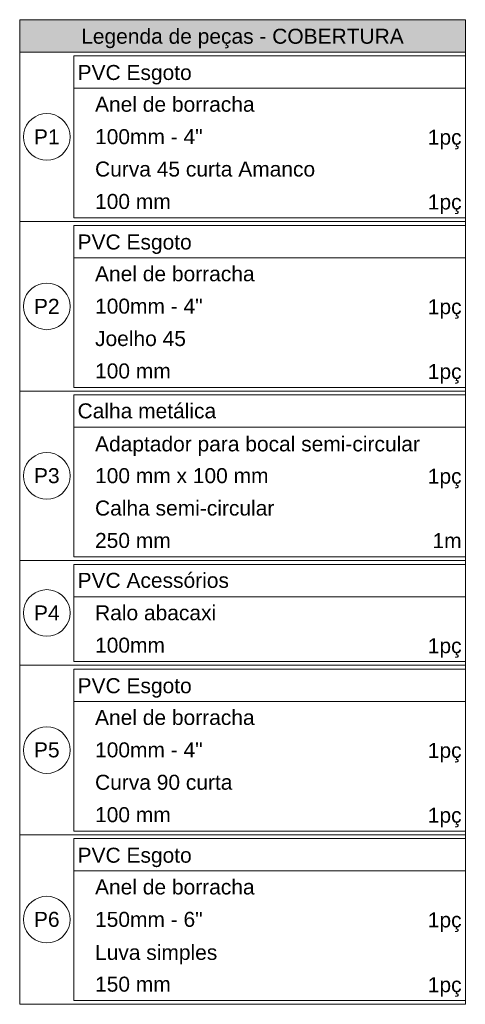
# Model space of a CAD drawing. Header units: millimetres. Extents: x -261 to 187, y -214 to 106.
# Tile 26 of 256: x -158.69 to -152.75, y -188.44 to -175.31. Entities that reach past the tile are written whole.
import ezdxf

# ---------------------------------------------------------------- set-up
doc = ezdxf.new("R2010")
doc.units = ezdxf.units.MM
doc.header["$LTSCALE"] = 0.005
doc.header["$MEASUREMENT"] = 0
doc.linetypes.add('NULL', pattern=[0])
for name, color, linetype, lineweight in [('DI-Hachuras Tabelas', 251, 'Continuous', 0), ('DI-Indicação peça', 7, 'Continuous', 15), ('DI-Tabelas', 7, 'Continuous', 13)]:
    doc.layers.add(name, color=color, linetype=linetype, lineweight=lineweight)
doc.styles.add('Arial', font='arial.ttf')

msp = doc.modelspace()

# ---------------------------------------------------------------- hatches: boundary and pattern name
at = {"layer": 'DI-Hachuras Tabelas', "linetype": 'Continuous'}
msp.add_hatch(color=251, dxfattribs=at).paths.add_polyline_path([(-158.688, -175.313), (-152.745, -175.313), (-152.745, -175.745), (-158.688, -175.745)])

# ---------------------------------------------------------------- linework, layer by layer
at = {"layer": 'DI-Hachuras Tabelas'}
msp.add_lwpolyline([(-158.688, -175.313), (-152.745, -175.313), (-152.745, -175.745), (-158.688, -175.745), (-158.688, -175.313)], dxfattribs=at)
at = {"layer": 'DI-Indicação peça'}
for points in [[(-158.016, -176.875), (-158.021, -176.821), (-158.035, -176.768), (-158.058, -176.719), (-158.089, -176.675), (-158.128, -176.637), (-158.172, -176.606), (-158.221, -176.583), (-158.273, -176.569), (-158.327, -176.564), (-158.381, -176.569), (-158.434, -176.583), (-158.483, -176.606), (-158.527, -176.637), (-158.565, -176.675), (-158.597, -176.719), (-158.619, -176.768), (-158.633, -176.821), (-158.638, -176.875), (-158.633, -176.929), (-158.619, -176.981), (-158.597, -177.03), (-158.565, -177.075), (-158.527, -177.113), (-158.483, -177.144), (-158.434, -177.167), (-158.381, -177.181), (-158.327, -177.186), (-158.273, -177.181), (-158.221, -177.167), (-158.172, -177.144), (-158.128, -177.113), (-158.089, -177.075), (-158.058, -177.03), (-158.035, -176.981), (-158.021, -176.929), (-158.016, -176.875)], [(-158.016, -179.135), (-158.021, -179.081), (-158.035, -179.028), (-158.058, -178.979), (-158.089, -178.935), (-158.128, -178.897), (-158.172, -178.866), (-158.221, -178.843), (-158.273, -178.829), (-158.327, -178.824), (-158.381, -178.829), (-158.434, -178.843), (-158.483, -178.866), (-158.527, -178.897), (-158.565, -178.935), (-158.597, -178.979), (-158.619, -179.028), (-158.633, -179.081), (-158.638, -179.135), (-158.633, -179.189), (-158.619, -179.241), (-158.597, -179.29), (-158.565, -179.335), (-158.527, -179.373), (-158.483, -179.404), (-158.434, -179.427), (-158.381, -179.441), (-158.327, -179.446), (-158.273, -179.441), (-158.221, -179.427), (-158.172, -179.404), (-158.128, -179.373), (-158.089, -179.335), (-158.058, -179.29), (-158.035, -179.241), (-158.021, -179.189), (-158.016, -179.135)], [(-158.016, -181.395), (-158.021, -181.341), (-158.035, -181.288), (-158.058, -181.239), (-158.089, -181.195), (-158.128, -181.157), (-158.172, -181.126), (-158.221, -181.103), (-158.273, -181.089), (-158.327, -181.084), (-158.381, -181.089), (-158.434, -181.103), (-158.483, -181.126), (-158.527, -181.157), (-158.565, -181.195), (-158.597, -181.239), (-158.619, -181.288), (-158.633, -181.341), (-158.638, -181.395), (-158.633, -181.449), (-158.619, -181.501), (-158.597, -181.55), (-158.565, -181.595), (-158.527, -181.633), (-158.483, -181.664), (-158.434, -181.687), (-158.381, -181.701), (-158.327, -181.706), (-158.273, -181.701), (-158.221, -181.687), (-158.172, -181.664), (-158.128, -181.633), (-158.089, -181.595), (-158.058, -181.55), (-158.035, -181.501), (-158.021, -181.449), (-158.016, -181.395)], [(-158.016, -183.223), (-158.021, -183.169), (-158.035, -183.116), (-158.058, -183.067), (-158.089, -183.023), (-158.128, -182.985), (-158.172, -182.954), (-158.221, -182.931), (-158.273, -182.917), (-158.327, -182.912), (-158.381, -182.917), (-158.434, -182.931), (-158.483, -182.954), (-158.527, -182.985), (-158.565, -183.023), (-158.597, -183.067), (-158.619, -183.116), (-158.633, -183.169), (-158.638, -183.223), (-158.633, -183.277), (-158.619, -183.329), (-158.597, -183.378), (-158.565, -183.423), (-158.527, -183.461), (-158.483, -183.492), (-158.434, -183.515), (-158.381, -183.529), (-158.327, -183.534), (-158.273, -183.529), (-158.221, -183.515), (-158.172, -183.492), (-158.128, -183.461), (-158.089, -183.423), (-158.058, -183.378), (-158.035, -183.329), (-158.021, -183.277), (-158.016, -183.223)], [(-158.016, -185.051), (-158.021, -184.997), (-158.035, -184.944), (-158.058, -184.895), (-158.089, -184.851), (-158.128, -184.813), (-158.172, -184.782), (-158.221, -184.759), (-158.273, -184.745), (-158.327, -184.74), (-158.381, -184.745), (-158.434, -184.759), (-158.483, -184.782), (-158.527, -184.813), (-158.565, -184.851), (-158.597, -184.895), (-158.619, -184.944), (-158.633, -184.997), (-158.638, -185.051), (-158.633, -185.105), (-158.619, -185.157), (-158.597, -185.206), (-158.565, -185.251), (-158.527, -185.289), (-158.483, -185.32), (-158.434, -185.343), (-158.381, -185.357), (-158.327, -185.362), (-158.273, -185.357), (-158.221, -185.343), (-158.172, -185.32), (-158.128, -185.289), (-158.089, -185.251), (-158.058, -185.206), (-158.035, -185.157), (-158.021, -185.105), (-158.016, -185.051)], [(-158.016, -187.311), (-158.021, -187.257), (-158.035, -187.204), (-158.058, -187.155), (-158.089, -187.111), (-158.128, -187.073), (-158.172, -187.042), (-158.221, -187.019), (-158.273, -187.005), (-158.327, -187), (-158.381, -187.005), (-158.434, -187.019), (-158.483, -187.042), (-158.527, -187.073), (-158.565, -187.111), (-158.597, -187.155), (-158.619, -187.204), (-158.633, -187.257), (-158.638, -187.311), (-158.633, -187.365), (-158.619, -187.417), (-158.597, -187.466), (-158.565, -187.511), (-158.527, -187.549), (-158.483, -187.58), (-158.434, -187.603), (-158.381, -187.617), (-158.327, -187.622), (-158.273, -187.617), (-158.221, -187.603), (-158.172, -187.58), (-158.128, -187.549), (-158.089, -187.511), (-158.058, -187.466), (-158.035, -187.417), (-158.021, -187.365), (-158.016, -187.311)]]:
    msp.add_lwpolyline(points, dxfattribs=at)
at = {"layer": 'DI-Tabelas'}
for p, q in [((-158.688, -175.745), (-158.688, -175.313)), ((-158.688, -175.313), (-152.745, -175.313)), ((-152.745, -175.313), (-152.745, -175.745)), ((-152.745, -175.745), (-158.688, -175.745)), ((-158.688, -178.005), (-158.688, -175.745)), ((-152.745, -175.745), (-152.745, -178.005)), ((-157.966, -176.227), (-157.966, -175.795)), ((-157.966, -175.795), (-152.745, -175.795)), ((-152.745, -175.795), (-152.745, -176.227)), ((-152.745, -176.227), (-157.966, -176.227)), ((-157.966, -176.659), (-157.966, -176.227)), ((-152.745, -176.227), (-152.745, -176.659)), ((-157.966, -177.091), (-157.966, -176.659)), ((-152.745, -176.659), (-152.745, -177.091)), ((-157.966, -177.523), (-157.966, -177.091)), ((-152.745, -177.091), (-152.745, -177.523)), ((-157.966, -177.955), (-157.966, -177.523)), ((-152.745, -177.523), (-152.745, -177.955)), ((-158.016, -178.005), (-158.688, -178.005)), ((-158.688, -180.265), (-158.688, -178.005)), ((-152.745, -178.005), (-158.016, -178.005)), ((-153.894, -177.955), (-157.966, -177.955)), ((-152.745, -177.955), (-153.894, -177.955)), ((-152.745, -178.005), (-152.745, -180.265)), ((-157.966, -178.487), (-157.966, -178.055)), ((-157.966, -178.055), (-152.745, -178.055)), ((-152.745, -178.055), (-152.745, -178.487)), ((-152.745, -178.487), (-157.966, -178.487)), ((-157.966, -178.919), (-157.966, -178.487)), ((-152.745, -178.487), (-152.745, -178.919)), ((-157.966, -179.351), (-157.966, -178.919)), ((-152.745, -178.919), (-152.745, -179.351)), ((-157.966, -179.783), (-157.966, -179.351)), ((-152.745, -179.351), (-152.745, -179.783)), ((-157.966, -180.215), (-157.966, -179.783)), ((-152.745, -179.783), (-152.745, -180.215)), ((-153.45, -180.215), (-157.966, -180.215)), ((-152.745, -180.215), (-153.45, -180.215)), ((-158.016, -180.265), (-158.688, -180.265)), ((-158.688, -182.525), (-158.688, -180.265)), ((-152.745, -180.265), (-158.016, -180.265)), ((-157.966, -180.747), (-157.966, -180.315)), ((-157.966, -180.315), (-152.745, -180.315)), ((-152.745, -180.265), (-152.745, -182.525)), ((-152.745, -180.315), (-152.745, -180.747)), ((-152.745, -180.747), (-157.966, -180.747)), ((-157.966, -181.179), (-157.966, -180.747)), ((-152.745, -180.747), (-152.745, -181.179)), ((-157.966, -181.611), (-157.966, -181.179)), ((-152.745, -181.179), (-152.745, -181.611)), ((-157.966, -182.043), (-157.966, -181.611)), ((-152.745, -181.611), (-152.745, -182.043)), ((-157.966, -182.475), (-157.966, -182.043)), ((-152.745, -182.043), (-152.745, -182.475)), ((-154.179, -182.475), (-157.966, -182.475)), ((-152.745, -182.475), (-154.179, -182.475)), ((-158.016, -182.525), (-158.688, -182.525)), ((-158.688, -183.921), (-158.688, -182.525)), ((-152.745, -182.525), (-158.016, -182.525)), ((-157.966, -183.007), (-157.966, -182.575)), ((-157.966, -182.575), (-152.745, -182.575)), ((-152.745, -182.525), (-152.745, -183.921)), ((-152.745, -182.575), (-152.745, -183.007)), ((-152.745, -183.007), (-157.966, -183.007)), ((-157.966, -183.439), (-157.966, -183.007)), ((-152.745, -183.007), (-152.745, -183.439)), ((-157.966, -183.871), (-157.966, -183.439)), ((-152.745, -183.439), (-152.745, -183.871)), ((-158.016, -183.921), (-158.688, -183.921)), ((-158.688, -186.181), (-158.688, -183.921)), ((-152.745, -183.921), (-158.016, -183.921)), ((-153.539, -183.871), (-157.966, -183.871)), ((-152.745, -183.871), (-153.539, -183.871)), ((-152.745, -183.921), (-152.745, -186.181)), ((-157.966, -184.403), (-157.966, -183.971)), ((-157.966, -183.971), (-152.745, -183.971)), ((-152.745, -183.971), (-152.745, -184.403)), ((-152.745, -184.403), (-157.966, -184.403)), ((-157.966, -184.835), (-157.966, -184.403)), ((-152.745, -184.403), (-152.745, -184.835)), ((-157.966, -185.267), (-157.966, -184.835)), ((-152.745, -184.835), (-152.745, -185.267)), ((-157.966, -185.699), (-157.966, -185.267)), ((-152.745, -185.267), (-152.745, -185.699)), ((-157.966, -186.131), (-157.966, -185.699)), ((-152.745, -185.699), (-152.745, -186.131)), ((-153.45, -186.131), (-157.966, -186.131)), ((-152.745, -186.131), (-153.45, -186.131)), ((-158.016, -186.181), (-158.688, -186.181)), ((-158.688, -188.441), (-158.688, -186.181)), ((-152.745, -186.181), (-158.016, -186.181)), ((-157.966, -186.663), (-157.966, -186.231)), ((-157.966, -186.231), (-152.745, -186.231)), ((-152.745, -186.181), (-152.745, -188.441)), ((-152.745, -186.231), (-152.745, -186.663)), ((-152.745, -186.663), (-157.966, -186.663)), ((-157.966, -187.095), (-157.966, -186.663)), ((-152.745, -186.663), (-152.745, -187.095)), ((-157.966, -187.527), (-157.966, -187.095)), ((-152.745, -187.095), (-152.745, -187.527)), ((-157.966, -187.959), (-157.966, -187.527)), ((-152.745, -187.527), (-152.745, -187.959)), ((-157.966, -188.391), (-157.966, -187.959)), ((-152.745, -187.959), (-152.745, -188.391)), ((-158.016, -188.441), (-158.688, -188.441)), ((-152.745, -188.441), (-158.016, -188.441)), ((-153.45, -188.391), (-157.966, -188.391)), ((-152.745, -188.391), (-153.45, -188.391))]:
    msp.add_line(p, q, dxfattribs=at)

# ---------------------------------------------------------------- texts
at = {"layer": 'DI-Tabelas', "linetype": 'NULL', "char_height": 0.2, "line_spacing_factor": 0.6, "style": 'Arial'}
for s, insert, width, attachment_point in [('Legenda de peças - COBERTURA', (-155.717, -175.695), 8.60335, 8), ('PVC Esgoto', (-157.916, -176.177), 3.04421, 7), ('   Anel de borracha', (-157.916, -176.543), 4.72043, 7), ('   100mm - 4"', (-157.916, -176.975), 3.33415, 7), ('P1', (-158.327, -176.975), 0.68354, 8), ('1pç', (-152.795, -177.041), 0.90091, 9), ('   Curva 45 curta Amanco', (-157.916, -177.407), 6.33506, 7), ('   100 mm', (-157.916, -177.839), 2.48384, 7), ('1pç', (-152.795, -177.905), 0.90091, 9), ('PVC Esgoto', (-157.916, -178.437), 3.04421, 7), ('   Anel de borracha', (-157.916, -178.803), 4.72043, 7), ('P2', (-158.327, -179.235), 0.68354, 8), ('   100mm - 4"', (-157.916, -179.235), 3.33415, 7), ('1pç', (-152.795, -179.301), 0.90091, 9), ('   Joelho 45', (-157.916, -179.667), 2.88841, 7), ('   100 mm', (-157.916, -180.099), 2.48384, 7), ('1pç', (-152.795, -180.165), 0.90091, 9), ('Calha metálica', (-157.916, -180.631), 3.69543, 7), ('   Adaptador para bocal semi-circular', (-157.916, -181.129), 9.12927, 7), ('P3', (-158.327, -181.495), 0.68354, 8), ('   100 mm x 100 mm', (-157.916, -181.495), 5.09207, 7), ('1pç', (-152.795, -181.561), 0.90091, 9), ('   Calha semi-circular', (-157.916, -181.927), 5.24695, 7), ('   250 mm', (-157.916, -182.359), 2.48384, 7), ('1m', (-152.795, -182.359), 0.77622, 9), ('PVC Acessórios', (-157.916, -182.891), 4.0378, 7), ('P4', (-158.327, -183.323), 0.68354, 8), ('   Ralo abacaxi', (-157.916, -183.323), 3.69573, 7), ('   100mm', (-157.916, -183.755), 2.32866, 7), ('1pç', (-152.795, -183.821), 0.90091, 9), ('PVC Esgoto', (-157.916, -184.353), 3.04421, 7), ('   Anel de borracha', (-157.916, -184.719), 4.72043, 7), ('P5', (-158.327, -185.151), 0.68354, 8), ('   100mm - 4"', (-157.916, -185.151), 3.33415, 7), ('1pç', (-152.795, -185.217), 0.90091, 9), ('   Curva 90 curta', (-157.916, -185.583), 4.12988, 7), ('   100 mm', (-157.916, -186.015), 2.48384, 7), ('1pç', (-152.795, -186.081), 0.90091, 9), ('PVC Esgoto', (-157.916, -186.613), 3.04421, 7), ('   Anel de borracha', (-157.916, -186.979), 4.72043, 7), ('P6', (-158.327, -187.411), 0.68354, 8), ('   150mm - 6"', (-157.916, -187.411), 3.33415, 7), ('1pç', (-152.795, -187.477), 0.90091, 9), ('   Luva simples', (-157.916, -187.909), 3.72652, 7), ('   150 mm', (-157.916, -188.275), 2.48384, 7), ('1pç', (-152.795, -188.341), 0.90091, 9)]:
    msp.add_mtext(s, dxfattribs=dict(at, insert=insert, width=width, attachment_point=attachment_point))

doc.saveas('drawing.dxf')
